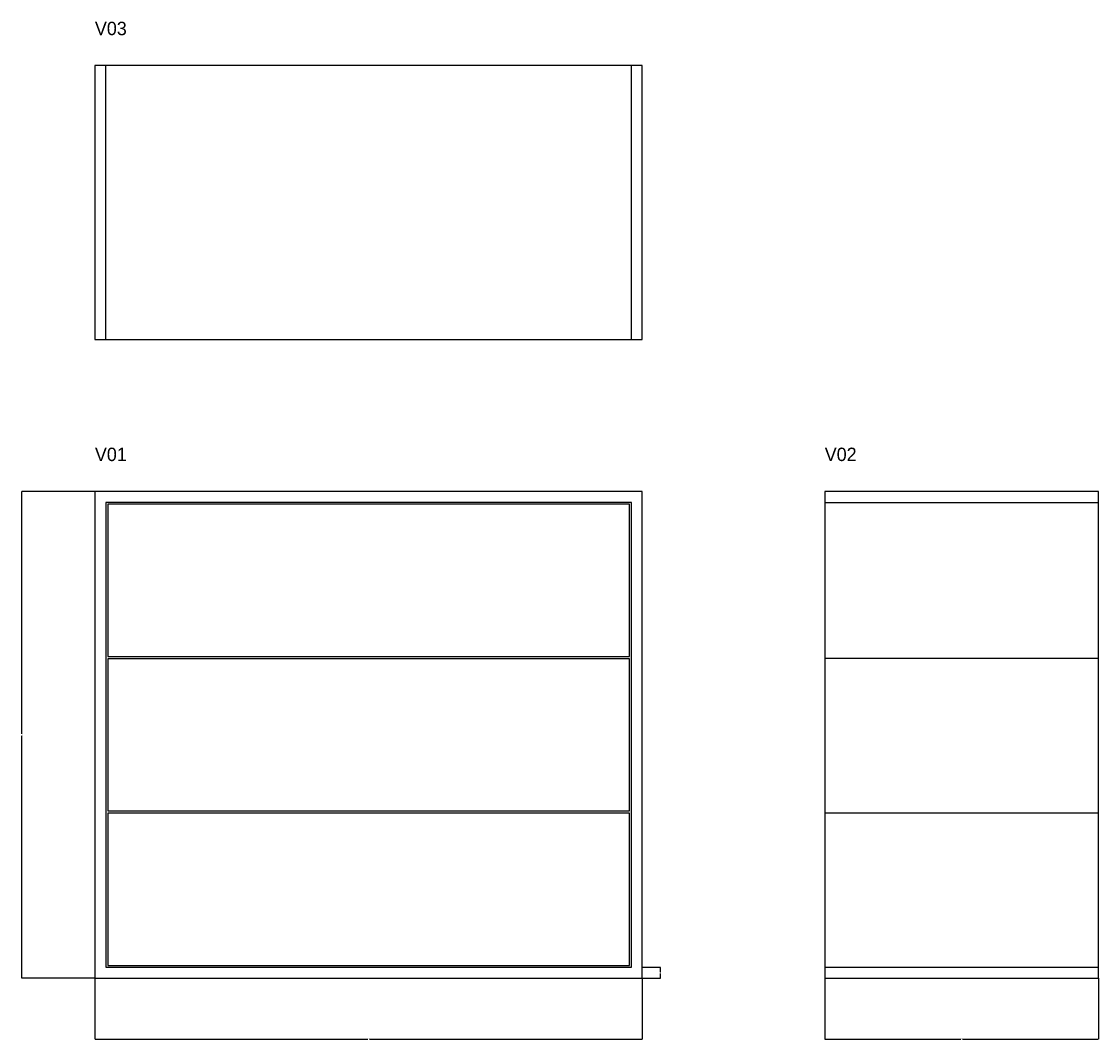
# Model space of a CAD drawing. Header units: millimetres. Extents: x -121 to 1650, y -101 to 1572.
import ezdxf

# ---------------------------------------------------------------- set-up
doc = ezdxf.new("R2010")
doc.units = ezdxf.units.MM
for name, color, linetype in [('A01', 3, 'Continuous'), ('D01', 2, 'Continuous'), ('G01', 7, 'Continuous')]:
    doc.layers.add(name, color=color, linetype=linetype)
doc.styles.add('OpenSansCondensed-Light', font='OpenSansCondensed-Light.ttf')
doc.dimstyles.get("Standard").update_dxf_attribs({"dimtxt": 2.5, "dimasz": 2.5, "dimexe": 1.25, "dimexo": 0.625, "dimtad": 1, "dimcen": 2.5, "dimazin": 3, "dimtfac": 1, "dimtmove": 0, "dimatfit": 3})

# ---------------------------------------------------------------- blocks, each defined once
blk = doc.blocks.new('_CLOSEDFILLED')
at = {"color": 0, "linetype": 'BYBLOCK'}
blk.add_solid([(-1, 0.2), (0, 0), (-1, -0.2)], dxfattribs=at)
blk = doc.blocks.new('*D1')
for p, q in [((0, 0), (0, -100)), ((900, 0), (900, -100)), ((0.25, -100), (448.5, -100)), ((451.5, -100), (899.75, -100))]:
    blk.add_line(p, q)
at = {"layer": 'Defpoints'}
for p in [(0, 0), (900, 0), (0, -100)]:
    blk.add_point(p, dxfattribs=at)
at = {"layer": 'D01', "xscale": 0.25, "yscale": 0.25, "rotation": 180}
blk.add_blockref('_CLOSEDFILLED', (0, -100), dxfattribs=at)
at = {"layer": 'D01', "xscale": 0.25, "yscale": 0.25}
blk.add_blockref('_CLOSEDFILLED', (900, -100), dxfattribs=at)
at = {"layer": 'D01', "insert": (450, -100), "char_height": 1, "attachment_point": 5, "style": 'OpenSansCondensed-Light'}
blk.add_mtext('900', dxfattribs=at)
blk = doc.blocks.new('*D2')
for p, q in [((0, 800), (-120, 800)), ((-120, 401.5), (-120, 799.75)), ((-120, 0.25), (-120, 398.5)), ((0, 0), (-120, 0))]:
    blk.add_line(p, q)
at = {"layer": 'Defpoints'}
for p in [(0, 800), (-120, 0), (0, 0)]:
    blk.add_point(p, dxfattribs=at)
at = {"layer": 'D01', "xscale": 0.25, "yscale": 0.25}
for p, rotation in [((-120, 800), 90), ((-120, 0), 270)]:
    blk.add_blockref('_CLOSEDFILLED', p, dxfattribs=dict(at, rotation=rotation))
at = {"layer": 'D01', "insert": (-120, 400), "char_height": 1, "attachment_point": 5, "rotation": 90, "style": 'OpenSansCondensed-Light'}
blk.add_mtext('800', dxfattribs=at)
blk = doc.blocks.new('*D3')
for p, q in [((1200, 0), (1200, -100)), ((1650, 0), (1650, -100)), ((1200.25, -100), (1423.5, -100)), ((1426.5, -100), (1649.75, -100))]:
    blk.add_line(p, q)
at = {"layer": 'Defpoints'}
for p in [(1200, 0), (1650, 0), (1200, -100)]:
    blk.add_point(p, dxfattribs=at)
at = {"layer": 'D01', "xscale": 0.25, "yscale": 0.25, "rotation": 180}
blk.add_blockref('_CLOSEDFILLED', (1200, -100), dxfattribs=at)
at = {"layer": 'D01', "xscale": 0.25, "yscale": 0.25}
blk.add_blockref('_CLOSEDFILLED', (1650, -100), dxfattribs=at)
at = {"layer": 'D01', "insert": (1425, -100), "char_height": 1, "attachment_point": 5, "style": 'OpenSansCondensed-Light'}
blk.add_mtext('450', dxfattribs=at)
blk = doc.blocks.new('*D4')
for p, q in [((900, 18), (930, 18)), ((930, 10), (930, 17.75)), ((900, 0), (930, 0)), ((930, 0.25), (930, 8))]:
    blk.add_line(p, q)
at = {"layer": 'Defpoints'}
for p in [(900, 18), (900, 0), (930, 0)]:
    blk.add_point(p, dxfattribs=at)
at = {"layer": 'D01', "xscale": 0.25, "yscale": 0.25}
for p, rotation in [((930, 18), 90), ((930, 0), 270)]:
    blk.add_blockref('_CLOSEDFILLED', p, dxfattribs=dict(at, rotation=rotation))
at = {"layer": 'D01', "insert": (930, 9), "char_height": 1, "attachment_point": 5, "rotation": 90, "style": 'OpenSansCondensed-Light'}
blk.add_mtext('18', dxfattribs=at)

msp = doc.modelspace()

# ---------------------------------------------------------------- linework, layer by layer
at = {"layer": 'G01'}
for p, q in [((18, 1050), (18, 1500)), ((882, 1050), (882, 1500)), ((1200, 782), (1650, 782)), ((1200, 526), (1650, 526)), ((1200, 272), (1650, 272)), ((1200, 18), (1650, 18))]:
    msp.add_line(p, q, dxfattribs=at)
for points in [[(0, 1050), (900, 1050), (900, 1500), (0, 1500)], [(0, 0), (900, 0), (900, 800), (0, 800)], [(1200, 0), (1650, 0), (1650, 800), (1200, 800)], [(18, 18), (882, 18), (882, 782), (18, 782)], [(21, 529), (879, 529), (879, 779), (21, 779)], [(21, 275), (879, 275), (879, 525), (21, 525)], [(21, 21), (879, 21), (879, 271), (21, 271)]]:
    msp.add_lwpolyline(points, close=True, dxfattribs=at)

# ---------------------------------------------------------------- texts
at = {"layer": 'A01'}
for s, p in [('V03', (0, 1550)), ('V01', (0, 850)), ('V02', (1200, 850))]:
    msp.add_text(s, height=22, dxfattribs=at).set_placement(p)

# ---------------------------------------------------------------- dimensions: what is measured, and where the dimension line sits
at = {"layer": 'D01'}
for base, p1, p2, picture, middle in [((-120, 0), (0, 0), (0, 800), '*D2', (-120, 400)), ((930, 0), (900, 0), (900, 18), '*D4', (930, 9))]:
    dim = msp.add_linear_dim(base=base, p1=p1, p2=p2, angle=90, dimstyle='Standard', dxfattribs=at)
    dim.commit()
    dim.dimension.update_dxf_attribs({"geometry": picture, "text_midpoint": middle})
for base, p1, p2, picture, middle in [((0, -100), (0, 0), (900, 0), '*D1', (450, -100)), ((1200, -100), (1200, 0), (1650, 0), '*D3', (1425, -100))]:
    dim = msp.add_linear_dim(base=base, p1=p1, p2=p2, dimstyle='Standard', dxfattribs=at)
    dim.commit()
    dim.dimension.update_dxf_attribs({"geometry": picture, "text_midpoint": middle})

doc.saveas('drawing.dxf')
